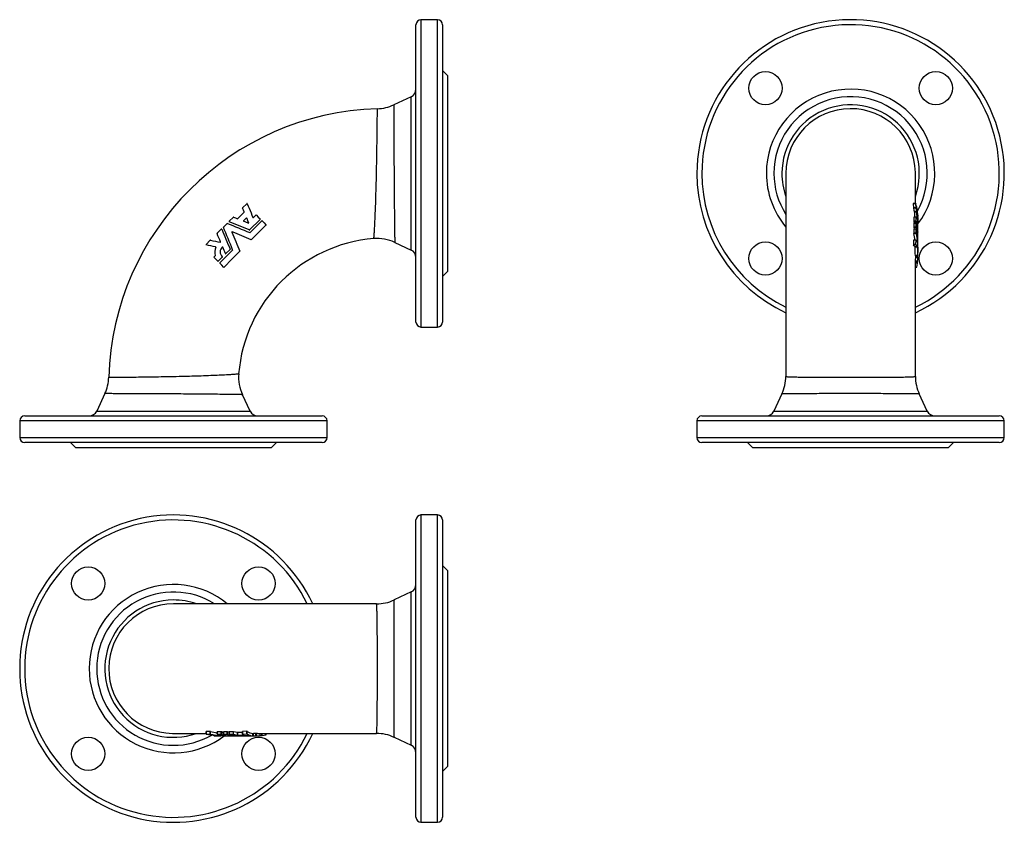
# Model space of a CAD drawing. Extents: x 62 to 654, y 59 to 542.
import ezdxf

# ---------------------------------------------------------------- set-up
doc = ezdxf.new("R2010")
doc.units = 0
doc.layers.get('0').update_dxf_attribs({"linetype": 'CONTINUOUS'})

msp = doc.modelspace()

# ---------------------------------------------------------------- linework, layer by layer
at = {"color": 7, "linetype": 'CONTINUOUS'}
for p, q in [((313.14, 542), (303.14, 542)), ((300.14, 360), (300.14, 539)), ((316.14, 539), (316.14, 449.5)), ((319.14, 508.5), (316.14, 511.5)), ((319.14, 508.5), (319.14, 390.5)), ((297.25, 495.66), (286.75, 490.76)), ((316.14, 449.5), (316.14, 360)), ((522.71, 449.5), (522.71, 449.38)), ((522.71, 449.38), (522.71, 327.27)), ((600.71, 431.28), (600.71, 449.38)), ((195.83, 428.75), (198.3, 431.23)), ((599.41, 431.23), (599.52, 428.75)), ((600.97, 431.28), (599.42, 431.28)), ((601.07, 428.75), (600.96, 431.23)), ((187.74, 420.66), (190.22, 423.14)), ((192.91, 422.26), (196.7, 426.06)), ((196.34, 420.99), (197.97, 422.62)), ((206.35, 421.8), (199.98, 415.44)), ((202.31, 422.86), (203.81, 424.35)), ((599.67, 423.14), (599.7, 420.66)), ((601.22, 423.19), (599.68, 423.19)), ((600.09, 426.06), (600.15, 423.19)), ((601.24, 420.66), (601.21, 423.14)), ((601.23, 423.19), (601.24, 423.18)), ((601.69, 422.26), (601.62, 426.06)), ((602.08, 420.99), (602.06, 422.62)), ((602.2, 424.4), (602.12, 424.4)), ((602.2, 422.86), (602.19, 424.35)), ((602.2, 424.35), (602.21, 423.61)), ((602.21, 416.76), (602.21, 423.61)), ((180.5, 413.43), (182.98, 415.9)), ((184.28, 417.2), (186.44, 419.36)), ((599.7, 415.9), (599.67, 413.43)), ((599.71, 419.36), (599.71, 417.2)), ((601.26, 419.42), (599.72, 419.42)), ((601.25, 415.96), (599.72, 415.96)), ((599.74, 417), (599.95, 415.96)), ((601.21, 413.43), (601.24, 415.9)), ((601.25, 417.2), (601.25, 419.36)), ((601.27, 419.41), (601.27, 419.4)), ((602.21, 413.06), (602.21, 415.77)), ((173.83, 406.75), (176.31, 409.23)), ((599.57, 409.23), (599.48, 406.75)), ((601.13, 409.28), (599.59, 409.28)), ((601.02, 406.75), (601.11, 409.23)), ((602.21, 408.23), (602.21, 411.09)), ((188.21, 403.66), (185.73, 401.18)), ((287.37, 407.96), (297.25, 403.35)), ((602.02, 407.98), (602.02, 407.98)), ((602.21, 404.11), (602.21, 407.14)), ((178.6, 399.15), (179.33, 399.88)), ((180.9, 396.6), (178.6, 398.89)), ((183.57, 399.02), (181.15, 396.6)), ((600.69, 399.88), (600.69, 399.15)), ((600.69, 398.89), (600.71, 398.05)), ((600.71, 327.27), (600.71, 398.06)), ((602.19, 399.15), (602.2, 399.88)), ((602.21, 398.06), (602.21, 401.77)), ((600.71, 396.55), (602.15, 396.55)), ((600.71, 393.07), (601.6, 393.07)), ((602.06, 395.66), (602.04, 396.55)), ((316.14, 387.5), (319.14, 390.5)), ((303.14, 357), (313.14, 357)), ((600.71, 327.27), (600.71, 327.27)), ((112.88, 316.89), (107.98, 306.39)), ((200.29, 306.39), (195.68, 316.27)), ((520.37, 316.71), (515.56, 306.39)), ((607.87, 306.39), (603.05, 316.71)), ((64.64, 303.5), (243.64, 303.5)), ((472.21, 303.5), (561.71, 303.5)), ((561.71, 303.5), (651.21, 303.5)), ((61.64, 300.5), (61.64, 290.5)), ((246.64, 290.5), (246.64, 300.5)), ((469.21, 300.5), (469.21, 290.5)), ((654.21, 290.5), (654.21, 300.5)), ((243.64, 287.5), (64.64, 287.5)), ((92.14, 287.5), (95.14, 284.5)), ((95.14, 284.5), (213.14, 284.5)), ((213.14, 284.5), (216.14, 287.5)), ((651.21, 287.5), (472.21, 287.5)), ((499.71, 287.5), (502.71, 284.5)), ((502.71, 284.5), (620.71, 284.5)), ((620.71, 284.5), (623.71, 287.5)), ((313.14, 243.84), (303.14, 243.84)), ((300.14, 61.84), (300.14, 240.84)), ((316.14, 240.84), (316.14, 61.84)), ((319.14, 210.34), (316.14, 213.34)), ((319.14, 210.34), (319.14, 92.34)), ((297.25, 197.5), (286.93, 192.68)), ((154.27, 190.34), (154.14, 190.34)), ((276.37, 190.34), (154.26, 190.34)), ((276.37, 190.34), (276.37, 190.34)), ((173.78, 113.57), (173.78, 112.02)), ((176.31, 113.48), (173.83, 113.58)), ((180.45, 113.37), (180.45, 111.83)), ((182.98, 113.35), (180.5, 113.38)), ((184.22, 113.33), (184.22, 111.79)), ((186.44, 113.34), (184.28, 113.34)), ((187.68, 113.11), (186.64, 113.32)), ((187.68, 113.34), (187.68, 111.8)), ((190.22, 113.38), (187.74, 113.35)), ((195.77, 112.94), (192.91, 112.89)), ((195.77, 113.52), (195.77, 111.97)), ((198.3, 113.64), (195.83, 113.54)), ((154.26, 112.34), (173.78, 112.34)), ((173.83, 112.03), (176.31, 111.94)), ((178.55, 111.19), (178.55, 110.86)), ((179.44, 110.85), (178.6, 110.86)), ((178.6, 110.86), (179.33, 110.86)), ((179.06, 111.13), (179.06, 110.94)), ((179.44, 110.84), (182.31, 110.84)), ((180.5, 111.84), (182.98, 111.81)), ((184.25, 110.84), (183.86, 110.85)), ((184.24, 110.84), (186.88, 110.84)), ((184.28, 111.81), (186.44, 111.81)), ((187.74, 111.81), (190.22, 111.84)), ((187.87, 110.84), (190.58, 110.84)), ((189.34, 110.95), (189.36, 110.95)), ((192.55, 110.84), (195.41, 110.84)), ((192.91, 111.37), (196.7, 111.44)), ((195.83, 111.99), (198.3, 112.09)), ((196.34, 110.98), (197.97, 110.99)), ((196.5, 110.84), (204.8, 110.84)), ((203.81, 112.36), (202.31, 112.35)), ((202.31, 110.85), (203.81, 110.86)), ((204.81, 112.35), (204.06, 112.36)), ((204.8, 112.34), (276.37, 112.34)), ((206.4, 110.91), (206.4, 112.34)), ((206.4, 111.03), (207.29, 111.01)), ((209.89, 111.49), (209.89, 112.34)), ((286.93, 110), (297.25, 105.19)), ((316.14, 89.34), (319.14, 92.34)), ((303.14, 58.84), (313.14, 58.84))]:
    msp.add_line(p, q, dxfattribs=at)
at = {"color": 8, "linetype": 'CONTINUOUS'}
for p, q in [((303.14, 542), (303.14, 357)), ((313.14, 449.5), (313.14, 542)), ((297.25, 403.35), (297.25, 495.66)), ((313.14, 357), (313.14, 449.5)), ((600.96, 431.23), (599.41, 431.23)), ((601.07, 428.75), (599.52, 428.75)), ((601.1, 428.55), (599.55, 428.55)), ((601.21, 423.14), (599.67, 423.14)), ((601.59, 426.25), (600.07, 426.25)), ((601.62, 426.06), (600.09, 426.06)), ((601.69, 422.26), (601.65, 422.26)), ((602.08, 422.56), (602.06, 422.56)), ((602.19, 424.35), (602.12, 424.35)), ((601.24, 420.66), (599.7, 420.66)), ((601.24, 415.9), (599.7, 415.9)), ((601.25, 419.36), (599.71, 419.36)), ((601.25, 417.2), (599.71, 417.2)), ((601.27, 417), (599.74, 417)), ((601.3, 420.36), (599.76, 420.36)), ((602.21, 419.78), (602.2, 419.78)), ((601.11, 409.23), (599.57, 409.23)), ((601.21, 413.43), (599.67, 413.43)), ((601.24, 413.23), (599.7, 413.23)), ((601.02, 406.75), (599.48, 406.75)), ((601.09, 406.45), (599.54, 406.45)), ((601.98, 405.21), (600.47, 405.21)), ((602, 404.97), (600.5, 404.97)), ((602.02, 408.23), (601.9, 408.23)), ((602.19, 400.06), (600.69, 400.06)), ((602.2, 399.88), (600.69, 399.88)), ((602.19, 399.15), (600.69, 399.15)), ((602.2, 398.89), (600.69, 398.89)), ((602.16, 396.6), (600.71, 396.6)), ((602.06, 395.66), (600.71, 395.66)), ((602.04, 395.41), (600.71, 395.41)), ((601.62, 393.12), (600.71, 393.12)), ((520.37, 316.71), (520.37, 316.71)), ((107.98, 306.39), (200.29, 306.39)), ((515.56, 306.39), (561.71, 306.39)), ((561.71, 306.39), (607.87, 306.39)), ((246.64, 300.5), (61.64, 300.5)), ((561.71, 300.5), (469.21, 300.5)), ((654.21, 300.5), (561.71, 300.5)), ((61.64, 290.5), (246.64, 290.5)), ((469.21, 290.5), (654.21, 290.5)), ((303.14, 243.84), (303.14, 58.84)), ((313.14, 58.84), (313.14, 243.84)), ((297.25, 105.19), (297.25, 197.5)), ((276.37, 190.34), (276.37, 190.34)), ((173.83, 112.03), (173.83, 113.58)), ((176.31, 111.94), (176.31, 113.48)), ((176.48, 111.92), (176.48, 113.46)), ((180.5, 111.84), (180.5, 113.38)), ((182.98, 111.81), (182.98, 113.35)), ((183.28, 111.76), (183.28, 113.29)), ((184.28, 111.81), (184.28, 113.34)), ((186.44, 111.81), (186.44, 113.34)), ((186.64, 111.78), (186.64, 113.32)), ((187.74, 111.81), (187.74, 113.35)), ((190.22, 111.84), (190.22, 113.38)), ((190.41, 111.82), (190.41, 113.36)), ((192.71, 111.38), (192.71, 112.9)), ((192.91, 111.37), (192.91, 112.89)), ((195.83, 111.99), (195.83, 113.54)), ((198.3, 112.09), (198.3, 113.64)), ((198.6, 112.04), (198.6, 113.59)), ((178.6, 110.86), (178.6, 111.18)), ((182.33, 111.04), (182.33, 111.09)), ((196.4, 110.96), (196.4, 110.98)), ((196.7, 111.44), (196.7, 111.48)), ((199.18, 110.84), (199.18, 110.86)), ((202.02, 110.86), (202.02, 112.36)), ((202.31, 110.85), (202.31, 112.35)), ((203.81, 110.86), (203.81, 112.36)), ((204.06, 110.86), (204.06, 112.36)), ((206.35, 110.9), (206.35, 112.34)), ((207.29, 111.01), (207.29, 112.34)), ((207.54, 111.03), (207.54, 112.34)), ((209.84, 111.46), (209.84, 112.34))]:
    msp.add_line(p, q, dxfattribs=at)
at = {"color": 8, "linetype": 'CONTINUOUS', "flags": 128}
for points in [[(274.81, 410.22), (274.81, 410.24), (274.81, 410.32), (274.83, 410.48), (274.84, 410.71), (274.86, 411.01), (274.89, 411.37), (274.92, 411.8), (274.96, 412.29), (274.99, 412.85), (275.04, 413.48), (275.08, 414.19), (275.13, 414.96), (275.18, 415.79), (275.23, 416.66), (275.28, 417.58), (275.33, 418.56), (275.39, 419.59), (275.44, 420.71), (275.5, 421.88), (275.56, 423.09), (275.61, 424.36), (275.67, 425.63), (275.72, 426.95), (275.77, 428.3), (275.82, 429.69), (275.88, 431.16), (275.93, 432.66), (275.98, 434.18), (276.02, 435.74), (276.07, 437.37), (276.12, 439.02), (276.16, 440.7), (276.21, 442.38), (276.24, 443.79), (276.28, 445.2), (276.31, 446.63), (276.34, 448.05), (276.37, 449.47), (276.4, 450.95), (276.43, 452.43), (276.46, 453.9), (276.49, 455.36), (276.51, 456.82), (276.54, 458.41), (276.57, 459.98), (276.59, 461.53), (276.62, 463.06), (276.64, 464.61), (276.66, 466.13), (276.68, 467.63), (276.71, 469.09), (276.72, 470.47), (276.74, 471.82), (276.76, 473.13), (276.78, 474.39), (276.79, 475.65), (276.81, 476.86), (276.82, 478.02), (276.83, 479.13), (276.84, 480.15), (276.85, 481.13), (276.86, 482.04), (276.87, 482.9), (276.88, 483.73), (276.89, 484.49), (276.9, 485.19), (276.9, 485.82), (276.91, 486.37), (276.92, 486.86), (276.92, 487.28), (276.92, 487.64), (276.93, 487.94), (276.93, 488.17), (276.93, 488.32), (276.93, 488.41), (276.93, 488.42)], [(286.75, 490.75), (286.75, 490.74), (286.75, 490.65), (286.75, 490.49), (286.75, 490.26), (286.75, 489.96), (286.75, 489.58), (286.76, 489.13), (286.76, 488.6), (286.76, 488), (286.76, 487.35), (286.76, 486.64), (286.77, 485.86), (286.77, 485.01), (286.77, 484.08), (286.78, 483.09), (286.78, 482.03), (286.78, 480.92), (286.79, 479.78), (286.79, 478.59), (286.8, 477.34), (286.8, 476.06), (286.81, 474.68), (286.81, 473.26), (286.82, 471.79), (286.83, 470.29), (286.83, 468.79), (286.84, 467.25), (286.85, 465.69), (286.85, 464.09), (286.86, 462.43), (286.87, 460.74), (286.88, 459.03), (286.89, 457.3), (286.9, 456.02), (286.9, 454.74), (286.91, 453.45), (286.92, 452.14), (286.93, 450.83), (286.93, 449.52), (286.94, 448.06), (286.95, 446.6), (286.96, 445.14), (286.97, 443.69), (286.98, 442.25), (286.99, 440.77), (287, 439.3), (287.02, 437.84), (287.03, 436.4), (287.04, 434.98), (287.05, 433.38), (287.07, 431.8), (287.08, 430.26), (287.1, 428.74), (287.11, 427.23), (287.13, 425.75), (287.14, 424.31), (287.16, 422.93), (287.17, 421.62), (287.19, 420.37), (287.2, 419.16), (287.22, 418.01), (287.23, 416.88), (287.25, 415.8), (287.26, 414.79), (287.28, 413.85), (287.29, 412.99), (287.3, 412.2), (287.31, 411.47), (287.32, 410.81), (287.33, 410.2), (287.34, 409.66), (287.35, 409.19), (287.36, 408.8), (287.36, 408.49), (287.37, 408.25), (287.37, 408.08), (287.37, 407.98), (287.37, 407.96)], [(115.22, 326.71), (115.23, 326.71), (115.31, 326.71), (115.46, 326.71), (115.68, 326.71), (115.96, 326.72), (116.32, 326.72), (116.75, 326.73), (117.25, 326.73), (117.82, 326.74), (118.43, 326.74), (119.11, 326.75), (119.85, 326.76), (120.64, 326.77), (121.52, 326.78), (122.46, 326.79), (123.46, 326.8), (124.51, 326.81), (125.59, 326.82), (126.71, 326.83), (127.89, 326.85), (129.1, 326.86), (130.4, 326.88), (131.75, 326.9), (133.13, 326.92), (134.55, 326.94), (135.97, 326.96), (137.42, 326.98), (138.9, 327), (140.4, 327.02), (141.98, 327.05), (143.57, 327.07), (145.19, 327.1), (146.82, 327.13), (148.03, 327.15), (149.24, 327.17), (150.46, 327.2), (151.69, 327.22), (152.93, 327.25), (154.17, 327.27), (155.89, 327.31), (157.61, 327.35), (159.33, 327.39), (161.03, 327.43), (162.43, 327.46), (163.82, 327.5), (165.2, 327.54), (166.56, 327.58), (167.9, 327.62), (169.41, 327.66), (170.9, 327.71), (172.36, 327.76), (173.79, 327.81), (175.22, 327.86), (176.62, 327.92), (177.97, 327.97), (179.28, 328.03), (180.51, 328.08), (181.7, 328.14), (182.84, 328.19), (183.93, 328.25), (184.99, 328.3), (186.01, 328.36), (186.96, 328.41), (187.85, 328.46), (188.66, 328.51), (189.41, 328.56), (190.1, 328.6), (190.73, 328.64), (191.3, 328.68), (191.82, 328.72), (192.26, 328.75), (192.63, 328.78), (192.92, 328.8), (193.15, 328.81), (193.31, 328.83), (193.4, 328.83), (193.42, 328.83)], [(522.71, 327.27), (522.71, 327.27), (522.73, 327.25), (522.79, 327.22), (522.89, 327.2), (523.02, 327.17), (523.19, 327.15), (523.4, 327.13), (523.65, 327.11), (523.94, 327.09), (524.37, 327.06), (524.87, 327.04), (525.43, 327.01), (526.06, 326.99), (526.77, 326.97), (527.54, 326.95), (528.38, 326.93), (529.28, 326.91), (530.21, 326.89), (531.18, 326.87), (532.22, 326.86), (533.31, 326.84), (534.48, 326.83), (535.69, 326.82), (536.97, 326.8), (538.28, 326.79), (539.59, 326.78), (540.94, 326.77), (542.34, 326.76), (543.77, 326.75), (545.26, 326.75), (546.78, 326.74), (548.34, 326.73), (549.93, 326.73), (551.48, 326.72), (553.04, 326.72), (554.63, 326.72), (556.24, 326.71), (557.89, 326.71), (559.55, 326.71), (561.22, 326.71), (562.89, 326.71), (564.51, 326.71), (566.11, 326.71), (567.73, 326.71), (569.33, 326.72), (570.95, 326.72), (572.55, 326.73), (574.15, 326.73), (575.73, 326.74), (577.22, 326.74), (578.69, 326.75), (580.14, 326.76), (581.55, 326.77), (582.97, 326.78), (584.34, 326.79), (585.68, 326.8), (586.98, 326.81), (588.19, 326.82), (589.35, 326.83), (590.47, 326.85), (591.55, 326.86), (592.59, 326.88), (593.57, 326.9), (594.51, 326.92), (595.38, 326.94), (596.17, 326.96), (596.9, 326.98), (597.57, 327), (598.18, 327.02), (598.73, 327.05), (599.22, 327.07), (599.65, 327.1), (600, 327.13), (600.16, 327.14), (600.31, 327.16), (600.43, 327.18), (600.53, 327.2), (600.61, 327.21), (600.66, 327.23), (600.7, 327.25), (600.71, 327.27), (600.71, 327.27)], [(195.68, 316.27), (195.67, 316.27), (195.57, 316.27), (195.41, 316.27), (195.16, 316.28), (194.85, 316.28), (194.46, 316.29), (194.01, 316.3), (193.49, 316.31), (192.91, 316.32), (192.23, 316.33), (191.49, 316.34), (190.67, 316.35), (189.79, 316.37), (188.87, 316.38), (187.9, 316.39), (186.86, 316.41), (185.77, 316.42), (184.59, 316.44), (183.35, 316.45), (182.06, 316.47), (180.72, 316.48), (179.37, 316.5), (177.97, 316.51), (176.54, 316.53), (175.07, 316.54), (173.52, 316.56), (171.93, 316.57), (170.31, 316.59), (168.66, 316.6), (167.29, 316.61), (165.89, 316.63), (164.48, 316.64), (163.06, 316.65), (161.63, 316.66), (160.14, 316.67), (158.64, 316.68), (157.14, 316.69), (155.63, 316.7), (154.12, 316.71), (152.82, 316.72), (151.52, 316.72), (150.23, 316.73), (148.93, 316.74), (147.63, 316.75), (146.34, 316.75), (144.66, 316.76), (143, 316.77), (141.35, 316.78), (139.73, 316.79), (138.09, 316.79), (136.48, 316.8), (134.9, 316.81), (133.35, 316.82), (131.89, 316.82), (130.46, 316.83), (129.08, 316.83), (127.74, 316.84), (126.41, 316.84), (125.12, 316.85), (123.9, 316.85), (122.72, 316.86), (121.64, 316.86), (120.61, 316.86), (119.64, 316.87), (118.73, 316.87), (117.86, 316.87), (117.05, 316.88), (116.31, 316.88), (115.64, 316.88), (115.06, 316.88), (114.54, 316.89), (114.09, 316.89), (113.72, 316.89), (113.4, 316.89), (113.16, 316.89), (112.99, 316.89), (112.9, 316.89), (112.89, 316.89)], [(603.05, 316.71), (603.05, 316.71), (603.04, 316.71), (603, 316.72), (602.94, 316.73), (602.86, 316.73), (602.75, 316.74), (602.62, 316.74), (602.47, 316.75), (602.29, 316.75), (601.93, 316.76), (601.5, 316.77), (601, 316.78), (600.42, 316.79), (599.77, 316.79), (599.05, 316.8), (598.25, 316.81), (597.39, 316.82), (596.5, 316.82), (595.54, 316.83), (594.52, 316.83), (593.45, 316.84), (592.29, 316.84), (591.08, 316.85), (589.81, 316.85), (588.48, 316.86), (587.15, 316.86), (585.78, 316.86), (584.36, 316.87), (582.9, 316.87), (581.37, 316.87), (579.81, 316.88), (578.2, 316.88), (576.56, 316.88), (574.95, 316.88), (573.32, 316.89), (571.65, 316.89), (569.97, 316.89), (568.24, 316.89), (566.5, 316.89), (564.73, 316.89), (562.96, 316.89), (561.25, 316.89), (559.54, 316.89), (557.82, 316.89), (556.11, 316.89), (554.37, 316.89), (552.65, 316.89), (550.93, 316.89), (549.23, 316.88), (547.61, 316.88), (546.01, 316.88), (544.43, 316.88), (542.88, 316.88), (541.33, 316.87), (539.82, 316.87), (538.33, 316.87), (536.89, 316.86), (535.54, 316.86), (534.24, 316.86), (532.98, 316.85), (531.76, 316.85), (530.58, 316.84), (529.45, 316.84), (528.37, 316.83), (527.35, 316.82), (526.43, 316.82), (525.56, 316.81), (524.76, 316.81), (524.02, 316.8), (523.33, 316.79), (522.71, 316.78), (522.16, 316.77), (521.68, 316.77), (521.38, 316.76), (521.12, 316.75), (520.9, 316.75), (520.71, 316.74), (520.57, 316.73), (520.46, 316.72), (520.4, 316.72), (520.37, 316.71)], [(276.37, 112.34), (276.37, 112.34), (276.4, 112.36), (276.42, 112.43), (276.44, 112.52), (276.47, 112.66), (276.49, 112.84), (276.51, 113.06), (276.54, 113.4), (276.57, 113.8), (276.59, 114.28), (276.62, 114.82), (276.64, 115.43), (276.66, 116.11), (276.68, 116.86), (276.71, 117.67), (276.72, 118.51), (276.74, 119.41), (276.76, 120.38), (276.78, 121.41), (276.79, 122.49), (276.81, 123.62), (276.82, 124.83), (276.83, 126.08), (276.84, 127.33), (276.85, 128.62), (276.86, 129.98), (276.87, 131.37), (276.88, 132.8), (276.89, 134.26), (276.9, 135.78), (276.9, 137.33), (276.91, 138.85), (276.92, 140.39), (276.92, 141.97), (276.92, 143.58), (276.93, 145.2), (276.93, 146.82), (276.93, 148.49), (276.93, 150.16), (276.93, 151.78), (276.93, 153.39), (276.93, 155.03), (276.93, 156.66), (276.92, 158.29), (276.92, 159.9), (276.92, 161.52), (276.91, 163.13), (276.91, 164.66), (276.9, 166.17), (276.89, 167.67), (276.89, 169.15), (276.88, 170.6), (276.87, 172.01), (276.86, 173.41), (276.85, 174.77), (276.84, 176.04), (276.83, 177.27), (276.81, 178.48), (276.8, 179.64), (276.78, 180.74), (276.77, 181.8), (276.75, 182.81), (276.73, 183.77), (276.71, 184.64), (276.69, 185.46), (276.67, 186.22), (276.65, 186.91), (276.63, 187.56), (276.6, 188.15), (276.58, 188.67), (276.55, 189.12), (276.53, 189.48), (276.5, 189.79), (276.47, 190.02), (276.44, 190.2), (276.4, 190.3), (276.37, 190.34)], [(286.93, 192.68), (286.93, 192.68), (286.93, 192.66), (286.92, 192.6), (286.91, 192.49), (286.9, 192.35), (286.9, 192.17), (286.89, 191.95), (286.88, 191.68), (286.88, 191.38), (286.87, 190.92), (286.86, 190.39), (286.85, 189.79), (286.84, 189.12), (286.84, 188.37), (286.83, 187.55), (286.82, 186.66), (286.82, 185.71), (286.81, 184.73), (286.81, 183.69), (286.8, 182.59), (286.8, 181.43), (286.79, 180.19), (286.79, 178.91), (286.78, 177.56), (286.78, 176.16), (286.77, 174.77), (286.77, 173.34), (286.77, 171.87), (286.77, 170.35), (286.76, 168.77), (286.76, 167.16), (286.76, 165.51), (286.76, 163.83), (286.75, 162.19), (286.75, 160.53), (286.75, 158.84), (286.75, 157.14), (286.75, 155.39), (286.75, 153.64), (286.75, 151.86), (286.75, 150.09), (286.75, 148.38), (286.75, 146.68), (286.75, 144.97), (286.75, 143.28), (286.75, 141.56), (286.76, 139.86), (286.76, 138.17), (286.76, 136.5), (286.76, 134.92), (286.76, 133.36), (286.77, 131.82), (286.77, 130.32), (286.77, 128.83), (286.78, 127.37), (286.78, 125.95), (286.78, 124.58), (286.79, 123.3), (286.79, 122.06), (286.8, 120.87), (286.8, 119.73), (286.81, 118.63), (286.81, 117.58), (286.82, 116.59), (286.83, 115.66), (286.83, 114.83), (286.84, 114.06), (286.85, 113.35), (286.85, 112.7), (286.86, 112.11), (286.87, 111.59), (286.88, 111.14), (286.89, 110.76), (286.89, 110.59), (286.9, 110.44), (286.9, 110.31), (286.91, 110.2), (286.92, 110.12), (286.92, 110.05), (286.93, 110.02), (286.93, 110), (286.93, 110)]]:
    msp.add_lwpolyline(points, dxfattribs=at)
at = {"color": 7, "linetype": 'CONTINUOUS', "flags": 128}
for points in [[(600.71, 449.37), (600.71, 449.47), (600.7, 450.09)], [(196.74, 426.25), (196.26, 427.4), (195.79, 428.55)], [(198.6, 431.17), (199.16, 429.82), (199.72, 428.46), (200.29, 427.09), (200.86, 425.7), (201.44, 424.31), (202.02, 422.91)], [(599.42, 431.28), (599.41, 431.27), (599.41, 431.25), (599.41, 431.23)], [(599.55, 428.55), (599.83, 427.4), (600.07, 426.25)], [(600.96, 431.23), (600.96, 431.26), (600.97, 431.28), (600.98, 431.27), (600.99, 431.25), (601, 431.21), (601.02, 431.17)], [(601.59, 426.25), (601.36, 427.4), (601.1, 428.55)], [(190.41, 423.18), (191.56, 422.7), (192.71, 422.22)], [(198.27, 422.56), (198.84, 421.17), (199.42, 419.78)], [(200.29, 413.87), (203.79, 417.37), (207.29, 420.86)], [(204.06, 424.35), (205.2, 423.2), (206.35, 422.06)], [(207.54, 420.86), (208.69, 419.72), (209.84, 418.57)], [(599.68, 423.19), (599.68, 423.18), (599.67, 423.16), (599.67, 423.14)], [(601.21, 423.14), (601.21, 423.17), (601.22, 423.19), (601.22, 423.19)], [(601.24, 423.18), (601.47, 422.7), (601.67, 422.22)], [(601.67, 422.22), (601.68, 422.21), (601.68, 422.21)], [(601.69, 422.22), (601.69, 422.24), (601.69, 422.26)], [(602.06, 422.62), (602.06, 422.66), (602.07, 422.67), (602.07, 422.67)], [(602.08, 422.56), (602.17, 421.17), (602.21, 419.78)], [(602.19, 424.35), (602.19, 424.38), (602.2, 424.4), (602.2, 424.4), (602.2, 424.37), (602.2, 424.35)], [(602.2, 422.91), (602.2, 422.86), (602.2, 422.82), (602.2, 422.8), (602.2, 422.8)], [(602.2, 422.8), (602.2, 422.83), (602.2, 422.86)], [(183.28, 415.85), (183.89, 414.38), (184.5, 412.9), (185.11, 411.42), (185.73, 409.93), (186.36, 408.41), (186.99, 406.89), (187.62, 405.37), (188.24, 403.85)], [(189.81, 403.54), (189.12, 405.21), (188.43, 406.88), (187.74, 408.55), (187.05, 410.22), (186.34, 411.93), (185.64, 413.63), (184.93, 415.32), (184.24, 417)], [(186.64, 419.4), (188.28, 418.72), (189.94, 418.04), (191.6, 417.35), (193.27, 416.66), (194.98, 415.95), (196.69, 415.24), (198.39, 414.53), (200.1, 413.83)], [(199.79, 415.4), (198.3, 416.01), (196.8, 416.63), (195.31, 417.25), (193.82, 417.87), (192.3, 418.5), (190.79, 419.12), (189.29, 419.74), (187.79, 420.36)], [(199.18, 419.54), (197.79, 420.12), (196.4, 420.7)], [(209.84, 418.32), (207.66, 416.15), (204.4, 412.88), (203.31, 411.8), (202.23, 410.71), (201.14, 409.62)], [(599.72, 415.95), (599.71, 415.95), (599.71, 415.93), (599.7, 415.9)], [(599.72, 419.42), (599.72, 419.41), (599.71, 419.38), (599.71, 419.36)], [(599.76, 420.36), (600.06, 419.76), (600.19, 419.42)], [(601.24, 415.9), (601.24, 415.94), (601.25, 415.96), (601.26, 415.95), (601.27, 415.93), (601.29, 415.89), (601.3, 415.85)], [(601.25, 419.36), (601.25, 419.4), (601.26, 419.42), (601.26, 419.42)], [(602.21, 419.54), (602.18, 420.12), (602.1, 420.7)], [(602.21, 419.53), (602.21, 419.53), (602.21, 419.54)], [(176.48, 409.28), (177.93, 408.96), (179.39, 408.64), (180.86, 408.31), (182.33, 407.98)], [(182.54, 408.23), (182.02, 409.48), (181.5, 410.73), (180.98, 411.98), (180.47, 413.23)], [(189.36, 414.05), (189.94, 412.64), (190.53, 411.22), (191.11, 409.81), (191.7, 408.4), (192.29, 406.97), (192.88, 405.54), (193.47, 404.11), (194.06, 402.7)], [(200.94, 409.58), (199.55, 410.16), (198.15, 410.74), (196.74, 411.32), (195.34, 411.91), (193.9, 412.5), (192.46, 413.1), (191.03, 413.69), (189.59, 414.28)], [(599.59, 409.28), (599.58, 409.28), (599.57, 409.27), (599.57, 409.23)], [(601.11, 409.23), (601.12, 409.27), (601.13, 409.28), (601.13, 409.28)], [(602.1, 414.28), (602.1, 414.3), (602.1, 414.29), (602.1, 414.26), (602.1, 414.22), (602.1, 414.17), (602.1, 414.11), (602.1, 414.05)], [(179.49, 405.21), (178.09, 405.52), (176.7, 405.83), (175.3, 406.14), (173.92, 406.45)], [(182.09, 395.66), (185.93, 399.51), (189.77, 403.35)], [(185.43, 401.24), (185.04, 402.18), (184.65, 403.13), (184.25, 404.08), (183.86, 405.03)], [(602.2, 405.03), (602.2, 405.08), (602.2, 405.12), (602.2, 405.14), (602.2, 405.14), (602.2, 405.12), (602.2, 405.09)], [(602.2, 403.3), (602.21, 404.08), (602.2, 405.03)], [(194.02, 402.5), (189.33, 397.81), (184.63, 393.12)], [(602.16, 396.6), (602.21, 397.75), (602.2, 398.89)], [(184.38, 393.12), (183.24, 394.26), (182.09, 395.41)], [(601.6, 393.07), (601.6, 393.07), (601.61, 393.09), (601.62, 393.12)], [(601.62, 393.12), (601.86, 394.26), (602.04, 395.41)], [(173.83, 113.58), (173.8, 113.58), (173.78, 113.57), (173.78, 113.57)], [(180.5, 113.38), (180.47, 113.38), (180.45, 113.37), (180.45, 113.37)], [(184.22, 112.86), (183.9, 112.99), (183.28, 113.29)], [(184.28, 113.34), (184.24, 113.34), (184.23, 113.34), (184.23, 113.33)], [(187.74, 113.35), (187.7, 113.35), (187.68, 113.34), (187.69, 113.34)], [(192.71, 112.9), (191.56, 113.11), (190.41, 113.36)], [(195.83, 113.54), (195.79, 113.53), (195.77, 113.52), (195.77, 113.52)], [(153.55, 112.35), (154.17, 112.34), (154.27, 112.34)], [(173.92, 111.97), (173.86, 111.98), (173.82, 112), (173.79, 112.01), (173.78, 112.02), (173.79, 112.03), (173.82, 112.03), (173.83, 112.03)], [(178.6, 110.86), (178.57, 110.86), (178.55, 110.86)], [(179.38, 110.86), (179.23, 110.88), (179.12, 110.9), (179.07, 110.93), (179.06, 110.95), (179.12, 110.98), (179.22, 111.01), (179.39, 111.03), (179.62, 111.05)], [(179.33, 110.86), (179.37, 110.86), (179.39, 110.86)], [(179.39, 110.86), (179.38, 110.86), (179.38, 110.86)], [(179.62, 111.05), (179.63, 111.05), (179.63, 111.06), (179.6, 111.06), (179.56, 111.07), (179.5, 111.08), (179.49, 111.08)], [(180.47, 111.82), (180.45, 111.83), (180.46, 111.84), (180.49, 111.84), (180.5, 111.84)], [(182.55, 111.03), (182.55, 111.04), (182.54, 111.04)], [(184.24, 111.78), (184.22, 111.79), (184.23, 111.8), (184.26, 111.81), (184.28, 111.81)], [(187.79, 111.76), (187.74, 111.77), (187.7, 111.78), (187.69, 111.8), (187.69, 111.81), (187.71, 111.81), (187.74, 111.81)], [(190.41, 111.82), (191.56, 111.59), (192.71, 111.38)], [(195.79, 111.96), (195.77, 111.97), (195.78, 111.98), (195.81, 111.99), (195.83, 111.99)], [(196.74, 111.46), (196.26, 111.69), (195.79, 111.96)], [(196.4, 110.96), (196.35, 110.96), (196.31, 110.96), (196.29, 110.97), (196.29, 110.97), (196.31, 110.97), (196.34, 110.98)], [(199.18, 110.84), (197.79, 110.88), (196.4, 110.96)], [(196.7, 111.44), (196.73, 111.44), (196.75, 111.45)], [(196.75, 111.45), (196.75, 111.46), (196.74, 111.46)], [(198.27, 110.97), (198.84, 110.88), (199.42, 110.84)], [(199.42, 110.84), (199.43, 110.84), (199.43, 110.84)], [(204.06, 110.86), (205.2, 110.85), (206.35, 110.9)], [(206.35, 110.9), (206.39, 110.9), (206.4, 110.91), (206.4, 110.91)], [(207.54, 111.03), (208.69, 111.21), (209.84, 111.46)], [(209.84, 111.46), (209.86, 111.47), (209.87, 111.47), (209.88, 111.48), (209.89, 111.48), (209.89, 111.49)]]:
    msp.add_lwpolyline(points, dxfattribs=at)
at = {"color": 7, "linetype": 'CONTINUOUS'}
for centre in [(510.45, 500.77), (612.98, 500.77), (510.45, 398.24), (612.98, 398.24), (102.87, 202.61), (205.4, 202.61), (102.87, 100.08), (205.4, 100.08)]:
    msp.add_circle(centre, 10, dxfattribs=at)
for centre, radius, start, end in [((303.14, 539), 3, 90, 180), ((313.14, 539), 3, 0, 90), ((561.71, 449.5), 92.5, 294.93701, 180), ((295.14, 500.19), 5, 295, 0), ((281.91, 321.73), 166.77, 91.71051, 178.2895), ((276.18, 513.42), 25, 271.70957, 294.99257), ((561.71, 449.5), 92.5, 180, 245.06299), ((195.95, 428.62), 0.18, 135.00449, 202.49557), ((198.43, 431.1), 0.18, 22.49808, 135.0019), ((600.55, 428.81), 1.03, 183.82095, 194.84933), ((565.07, 421.82), 37.14, 1.68599, 14.57503), ((602.09, 428.81), 1.03, 183.4237, 194.52541), ((190.34, 423.01), 0.18, 67.50432, 134.99417), ((192.78, 422.39), 0.18, 247.50007, 315.00008), ((196.47, 420.86), 0.18, 134.99904, 247.5014), ((196.57, 426.18), 0.18, 314.99567, 22.5046), ((198.1, 422.49), 0.18, 22.4982, 135.00178), ((202.18, 422.98), 0.18, 202.49952, 315.00047), ((203.93, 424.22), 0.18, 45.0015, 134.9985), ((206.22, 421.93), 0.18, 314.99917, 45.00083), ((207.42, 420.74), 0.18, 44.9979, 135.0021), ((598.79, 426), 1.3, 2.39216, 11.10276), ((600.22, 426), 1.4, 2.44695, 10.53907), ((601.28, 422.51), 0.807, 3.33792, 10.97981), ((604.54, 421.01), 2.46, 180.53171, 187.38042), ((183.11, 415.78), 0.18, 22.50214, 134.9991), ((184.4, 417.07), 0.18, 134.99709, 202.50695), ((186.57, 419.24), 0.18, 67.49732, 135.00283), ((187.86, 420.53), 0.18, 134.99438, 247.50619), ((199.25, 419.71), 0.18, 247.49979, 22.50112), ((199.86, 415.56), 0.18, 247.49828, 315.00186), ((209.71, 418.45), 0.18, 314.99737, 45.00263), ((600.52, 420.67), 0.819, 180.60438, 201.65272), ((600.68, 417.22), 0.973, 181.44701, 193.1072), ((602.09, 420.67), 0.853, 180.61686, 200.79627), ((602.22, 417.22), 0.971, 181.15559, 192.83939), ((594.85, 415.82), 7.36, 359.59343, 29.16272), ((562.51, 408.44), 39.7, 359.00493, 12.45186), ((594.55, 416.75), 7.65, 356.22745, 28.18016), ((561.16, 407.25), 41.05, 359.84469, 12.09579), ((582.71, 419.59), 19.5, 359.84035, 0.55129), ((176.44, 409.1), 0.18, 77.5003, 135.00039), ((180.63, 413.3), 0.18, 134.98782, 202.50826), ((189.52, 414.12), 0.18, 67.49696, 202.50576), ((281.91, 321.73), 88.77, 94.58847, 175.41137), ((200.17, 414), 0.18, 247.50082, 314.99933), ((201.01, 409.75), 0.18, 247.49977, 315.00038), ((276.81, 385.34), 24.96, 64.9791, 94.60432), ((600.59, 413.44), 0.917, 180.79376, 193.16022), ((563.65, 404.88), 37.01, 6.83406, 13.03672), ((598.26, 406.38), 4.08, 23.08569, 45.23983), ((602.13, 413.43), 0.915, 180.50866, 192.9047), ((560, 404.23), 42.21, 5.44035, 12.31664), ((595.78, 413.09), 6.44, 354.46763, 10.69174), ((568.4, 411.37), 33.81, 359.52265, 4.5524), ((173.96, 406.63), 0.18, 134.99219, 257.50722), ((186.26, 402.19), 7.2, 157.25654, 197.17121), ((179.45, 405.04), 0.18, 337.25939, 77.49266), ((186.26, 402.19), 3.96, 132.72385, 227.13484), ((182.37, 408.16), 0.18, 257.50541, 22.4932), ((183.69, 404.96), 0.18, 22.50107, 132.71431), ((188.08, 403.79), 0.18, 314.99805, 22.49803), ((189.65, 403.47), 0.18, 315.00322, 22.49286), ((295.14, 398.82), 5, 0, 65), ((600, 406.71), 0.526, 175.02728, 209.28209), ((596.71, 403.36), 4.19, 26.24631, 47.47452), ((599.34, 404.96), 1.15, 0.29313, 12.57973), ((251.8, 388.54), 349.08, 1.89098, 2.69741), ((601.66, 406.73), 0.635, 177.58808, 205.79341), ((598.19, 403.42), 4.19, 25.32324, 46.25948), ((600.99, 404.98), 1.01, 359.21116, 13.18381), ((431.02, 395.92), 171.23, 1.3868, 3.0308), ((600.88, 408.08), 1.15, 354.99777, 7.39631), ((634.08, 403.59), 31.92, 177.29273, 183.26466), ((178.73, 399.02), 0.18, 135.00597, 224.99403), ((179.21, 400.01), 0.18, 314.99778, 17.17872), ((183.44, 399.15), 0.18, 315.0009, 47.14622), ((185.6, 401.31), 0.18, 202.50045, 315.00079), ((193.89, 402.63), 0.18, 314.99907, 22.49701), ((595.02, 399.9), 5.67, 359.82243, 1.64446), ((606.68, 399.14), 5.99, 179.87878, 182.31609), ((595.97, 399.89), 6.23, 359.87609, 1.53639), ((608.29, 399.13), 6.09, 179.86042, 182.25399), ((181.02, 396.73), 0.18, 224.99797, 315.00203), ((182.22, 395.54), 0.18, 134.99708, 225.00292), ((184.51, 393.25), 0.18, 225.00063, 314.99937), ((600.06, 395.64), 2, 353.28135, 0.59512), ((602.02, 396.6), 0.14, 341.77248, 2.68699), ((303.14, 360), 3, 180, 270), ((313.14, 360), 3, 270, 0), ((90.22, 327.46), 25, 335.00641, 358.29001), ((218.3, 326.83), 24.95, 175.39337, 205.02613), ((497.82, 327.25), 24.89, 334.94685, 0.05477), ((625.6, 327.25), 24.89, 179.94407, 205.05396), ((64.64, 300.5), 3, 90, 180), ((103.45, 308.5), 5, 270, 335), ((204.82, 308.5), 5, 205, 270), ((243.64, 300.5), 3, 0, 90), ((472.21, 300.5), 3, 90, 180), ((511.03, 308.5), 5, 270, 335), ((612.4, 308.5), 5, 205, 270), ((651.21, 300.5), 3, 0, 90), ((64.64, 290.5), 3, 180, 270), ((243.64, 290.5), 3, 270, 0), ((472.21, 290.5), 3, 180, 270), ((651.21, 290.5), 3, 270, 0), ((154.14, 151.34), 92.5, 24.93701, 180), ((303.14, 240.84), 3, 90, 180), ((313.14, 240.84), 3, 0, 90), ((295.14, 202.03), 5, 295, 0), ((276.39, 215.24), 24.9, 269.95251, 295.05461), ((154.14, 151.34), 92.5, 180, 335.06299), ((176.26, 112.51), 0.976, 76.89296, 86.76092), ((185.94, 155.56), 43.15, 257.33283, 262.69283), ((182.97, 112.53), 0.824, 68.40981, 89.33351), ((186.42, 112.41), 0.935, 76.65065, 88.79515), ((190.21, 112.5), 0.881, 76.58561, 89.4612), ((192.91, 114.1), 1.22, 260.3495, 269.63495), ((198.33, 113.02), 0.627, 64.8605, 92.49755), ((202.67, 119.55), 7.22, 235.70042, 264.84353), ((184.11, 157.86), 47.01, 257.47784, 264.35947), ((176.26, 110.93), 1.01, 77.39627, 86.88963), ((186.58, 159.17), 48.32, 257.932, 264.95567), ((178.59, 110.56), 0.303, 86.53619, 96.08617), ((184.49, 119.37), 8.56, 241.9023, 256.77214), ((183.17, 91.55), 19.31, 88.79957, 92.57308), ((182.19, 118.27), 7.43, 270.98252, 273.53828), ((182.47, 112.07), 1.04, 262.3783, 274.44355), ((182.98, 110.97), 0.847, 69.13832, 89.44894), ((186.86, 118.33), 7.49, 241.45691, 274.1316), ((183.52, 102.34), 8.52, 87.73093, 89.67041), ((187.82, 118.19), 7.34, 240.78736, 270.40227), ((186.42, 110.79), 1.01, 77.39457, 88.61046), ((195.2, 150.59), 39.75, 257.55971, 270.93867), ((196.38, 151.74), 40.9, 257.88693, 270.17085), ((189.45, 109.77), 1.19, 83.02827, 95.01387), ((190.55, 117.27), 6.43, 259.31972, 275.48082), ((192.28, 144.66), 33.82, 265.43302, 270.46619), ((190.2, 110.89), 0.953, 77.34394, 89.24346), ((192.91, 112.59), 1.22, 260.5514, 269.81111), ((197.99, 109.08), 1.91, 81.81258, 90.65878), ((198.33, 111.45), 0.647, 65.75686, 92.47349), ((202.65, 118.25), 7.42, 236.85652, 265.08435), ((199.34, 129.69), 18.84, 269.51495, 270.25028), ((202.27, 117.64), 5.29, 267.22902, 270.41132), ((202.28, 116.45), 5.6, 267.36146, 270.36608), ((203.82, 105.71), 6.66, 87.91555, 90.10748), ((203.82, 103.79), 7.07, 88.01609, 90.07903), ((207.31, 112.94), 1.93, 269.42367, 277.00416), ((276.39, 87.44), 24.9, 64.94528, 90.04686), ((295.14, 100.66), 5, 0, 65), ((303.14, 61.84), 3, 180, 270), ((313.14, 61.84), 3, 270, 0)]:
    msp.add_arc(centre, radius, start, end, dxfattribs=at)
at = {"color": 8, "linetype": 'CONTINUOUS'}
for centre, radius, start, end in [((561.71, 449.5), 89.5, 295.83329, 180), ((561.71, 449.5), 50.69, 323.03924, 180), ((561.71, 449.5), 46.15, 330.4918, 180), ((561.72, 449.4), 41.35, 340.59348, 179.79445), ((561.71, 449.43), 39, 0.97372, 179.88668), ((561.71, 449.5), 89.5, 180, 244.16671), ((561.71, 449.5), 50.69, 180, 219.6952), ((561.71, 449.5), 46.15, 180, 212.328), ((561.76, 449.38), 41.39, 179.75744, 199.3683), ((154.14, 151.34), 89.5, 25.83329, 180), ((154.14, 151.34), 50.69, 50.3048, 180), ((154.14, 151.34), 46.15, 57.672, 180), ((154.24, 151.34), 41.35, 90.20911, 289.41397), ((154.22, 151.34), 39, 90.1167, 269.01874), ((154.26, 151.26), 41.43, 70.6406, 90.23849), ((154.14, 151.34), 89.5, 180, 334.16671), ((154.14, 151.34), 50.69, 180, 306.96076), ((154.14, 151.34), 46.15, 180, 299.98006)]:
    msp.add_arc(centre, radius, start, end, dxfattribs=at)

doc.saveas('drawing.dxf')
